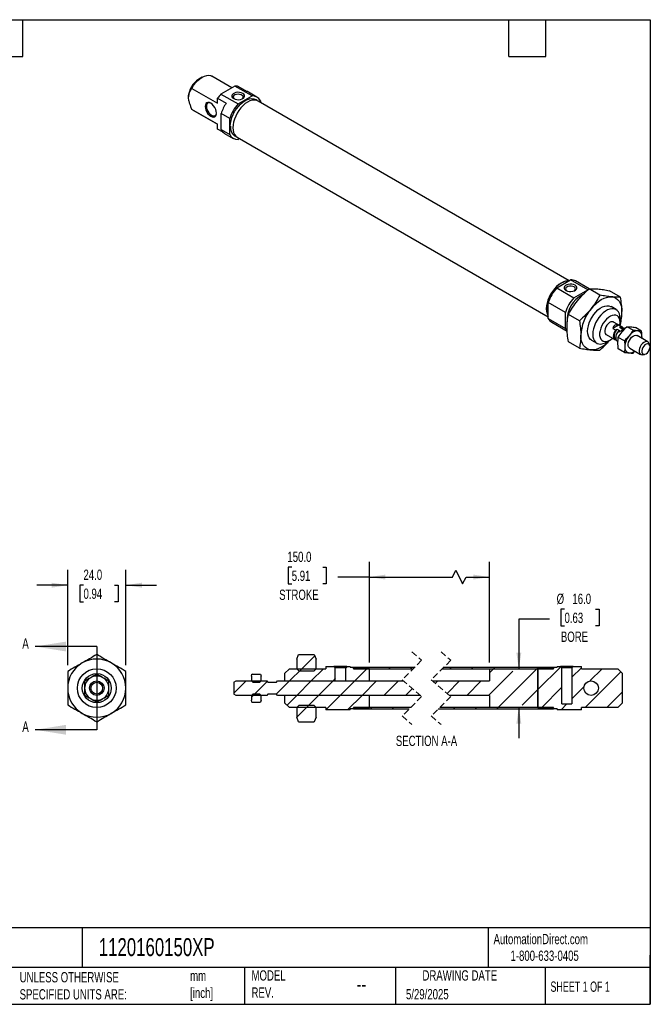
# Model space of a CAD drawing. Header units: millimetres. Extents: x 13 to 546, y 13 to 419.
# Tile 2 of 2: x 286 to 546, y 13 to 419. Entities that reach past the tile are written whole.
import ezdxf

# ---------------------------------------------------------------- set-up
doc = ezdxf.new("R2010")
doc.units = ezdxf.units.MM
doc.header["$LTSCALE"] = 2
doc.linetypes.add('SLD-Dashed', pattern=[1.905, 1.27, -0.635])
doc.linetypes.add('SLD-Solid', pattern=[0])
doc.layers.add('DIMENSIONS', color=140, linetype='SLD-Solid', lineweight=25)
doc.layers.add('TEXT', color=140, linetype='SLD-Solid', lineweight=25)
doc.layers.add('HATCH', color=6, linetype='SLD-Solid')
doc.styles.add('SLDTEXTSTYLE0', font='TXT', dxfattribs={"width": 0.7})
doc.styles.add('SLDTEXTSTYLE1', font='TXT', dxfattribs={"width": 0.65})
doc.dimstyles.new('SLDDIMSTYLE2', dxfattribs={"dimtxt": 4.316016, "dimasz": 6.604, "dimexe": 0, "dimexo": 0.0625, "dimgap": 1.079004, "dimtad": 0, "dimtih": 1, "dimtoh": 1, "dimdec": 1, "dimrnd": 1e-09, "dimzin": 4, "dimdsep": 46, "dimtxsty": 'SLDTEXTSTYLE0', "dimsah": 1, "dimcen": 0.09, "dimadec": 0, "dimazin": 1, "dimtfac": 1, "dimtdec": 1, "dimtmove": 0, "dimatfit": 0, "dimfxl": 0, "dimfrac": 2, "dimtolj": 1, "dimtzin": 12, "dimarcsym": 0})
doc.dimstyles.new('SLDDIMSTYLE3', dxfattribs={"dimtxt": 4.316016, "dimasz": 6.604, "dimexe": 0, "dimexo": 0.0625, "dimgap": 1.079004, "dimtad": 0, "dimtih": 1, "dimtoh": 1, "dimdec": 1, "dimrnd": 1e-09, "dimzin": 4, "dimdsep": 46, "dimtxsty": 'SLDTEXTSTYLE0', "dimsah": 1, "dimcen": 0.09, "dimadec": 0, "dimazin": 1, "dimtfac": 1, "dimtdec": 1, "dimtofl": 0, "dimtmove": 0, "dimatfit": 3, "dimfxl": 0, "dimfrac": 2, "dimtolj": 1, "dimtzin": 12, "dimarcsym": 0})

# ---------------------------------------------------------------- blocks, each defined once
blk = doc.blocks.new('_D_8')
at = {"layer": 'DIMENSIONS'}
for p, q in [((305.58, 152.66), (305.58, 192.04)), ((329.58, 152.66), (329.58, 192.04)), ((305.58, 185.69), (292.88, 185.69)), ((312.1, 185.69), (310.65, 185.69)), ((310.65, 185.69), (310.65, 178.83)), ((324.93, 185.69), (326.38, 185.69)), ((326.38, 185.69), (326.38, 178.83)), ((329.58, 185.69), (342.28, 185.69)), ((310.65, 178.83), (312.1, 178.83)), ((326.38, 178.83), (324.93, 178.83))]:
    blk.add_line(p, q, dxfattribs=at)
for points in [[(305.58, 185.69), (298.98, 186.71), (298.98, 184.67)], [(329.58, 185.69), (336.19, 184.67), (336.19, 186.71)]]:
    blk.add_solid(points, dxfattribs=at)
at = {"layer": 'DIMENSIONS', "char_height": 4.233, "attachment_point": 1, "style": 'SLDTEXTSTYLE0'}
for s, insert in [('24.0', (312.1, 192.11)), ('0.94', (312.1, 184.29))]:
    blk.add_mtext(s, dxfattribs=dict(at, insert=insert))
blk = doc.blocks.new('_D_19')
at = {"layer": 'DIMENSIONS'}
for p, q in [((510.68, 175.76), (509.23, 175.76)), ((509.23, 175.76), (509.23, 168.9)), ((523.51, 175.76), (524.96, 175.76)), ((524.96, 175.76), (524.96, 168.9)), ((504.53, 171.72), (491.83, 171.72)), ((491.83, 171.72), (491.83, 151.19)), ((509.23, 168.9), (510.68, 168.9)), ((524.96, 168.9), (523.51, 168.9)), ((491.83, 135.19), (491.83, 122.49))]:
    blk.add_line(p, q, dxfattribs=at)
for points in [[(491.83, 151.19), (492.84, 157.8), (490.81, 157.8)], [(491.83, 135.19), (490.81, 128.59), (492.84, 128.59)]]:
    blk.add_solid(points, dxfattribs=at)
at = {"layer": 'DIMENSIONS', "char_height": 4.233, "attachment_point": 1, "style": 'SLDTEXTSTYLE0'}
for s, insert in [('%%c', (507.43, 182.18)), ('16.0', (513.94, 182.18)), ('0.63', (510.68, 174.35)), ('BORE', (509.19, 166.53))]:
    blk.add_mtext(s, dxfattribs=dict(at, insert=insert))
blk = doc.blocks.new('_D_20')
at = {"layer": 'DIMENSIONS'}
for p, q in [((430.13, 153.81), (430.13, 195.4)), ((479.67, 153.73), (479.67, 195.4)), ((398.07, 193.09), (396.62, 193.09)), ((396.62, 193.09), (396.62, 186.23)), ((410.9, 193.09), (412.35, 193.09)), ((412.35, 193.09), (412.35, 186.23)), ((464.38, 189.05), (465.79, 191.87)), ((465.79, 191.87), (468.61, 186.23)), ((430.13, 189.05), (417.04, 189.05)), ((430.13, 189.05), (464.38, 189.05)), ((468.61, 186.23), (470.02, 189.05)), ((470.02, 189.05), (479.67, 189.05)), ((396.62, 186.23), (398.07, 186.23)), ((412.35, 186.23), (410.9, 186.23))]:
    blk.add_line(p, q, dxfattribs=at)
for points in [[(430.13, 189.05), (436.74, 188.03), (436.74, 190.06)], [(479.67, 189.05), (473.06, 190.06), (473.06, 188.03)]]:
    blk.add_solid(points, dxfattribs=at)
at = {"layer": 'DIMENSIONS', "char_height": 4.233, "attachment_point": 1, "style": 'SLDTEXTSTYLE0'}
for s, insert in [('150.0', (396.28, 199.51)), ('5.91', (398.07, 191.68)), ('STROKE', (392.89, 183.86))]:
    blk.add_mtext(s, dxfattribs=dict(at, insert=insert))
blk = doc.blocks.new('SW_HATCH_0')
at = {"layer": 'HATCH', "color": 0}
for p, q in [((-56.44, 4.74), (-62.63, -1.45)), ((-56.44, 4.74), (-62.63, -1.45)), ((-56.44, 4.74), (-62.63, -1.45)), ((-42.88, 0.34), (-43.79, -0.57)), ((-42.88, 0.34), (-43.79, -0.57)), ((-42.88, 0.34), (-43.79, -0.57)), ((-34.24, 0), (-34.87, -0.64)), ((-34.24, 0), (-34.87, -0.64)), ((-34.24, 0), (-34.87, -0.64)), ((-25.26, 0), (-25.89, -0.64)), ((-25.26, 0), (-25.89, -0.64)), ((-25.26, 0), (-25.89, -0.64)), ((-16.28, 0), (-16.91, -0.64)), ((-16.28, 0), (-16.91, -0.64)), ((-16.28, 0), (-16.91, -0.64)), ((0, 0), (-0.64, -0.64)), ((0, 0), (-0.64, -0.64)), ((0, 0), (-0.64, -0.64)), ((8.98, 0), (8.35, -0.64)), ((8.98, 0), (8.35, -0.64)), ((8.98, 0), (8.35, -0.64)), ((17.96, 0), (17.33, -0.64)), ((17.96, 0), (17.33, -0.64)), ((17.96, 0), (17.33, -0.64)), ((35.92, 0), (35.29, -0.64)), ((35.92, 0), (35.29, -0.64)), ((35.92, 0), (35.29, -0.64)), ((45.14, 0.23), (35.68, -9.22)), ((45.14, 0.23), (35.68, -9.22)), ((45.14, 0.23), (35.68, -9.22)), ((-82, -2.86), (-82.47, -3.33)), ((-82, -2.86), (-82.47, -3.33)), ((-82, -2.86), (-82.47, -3.33)), ((-61.81, -0.64), (-66.81, -5.64)), ((-61.81, -0.64), (-66.81, -5.64)), ((-61.81, -0.64), (-66.81, -5.64)), ((-52.83, -0.64), (-57.83, -5.64)), ((-52.83, -0.64), (-57.83, -5.64)), ((-52.83, -0.64), (-57.83, -5.64)), ((-34.8, -0.56), (-39.87, -5.64)), ((-34.8, -0.56), (-39.87, -5.64)), ((-34.8, -0.56), (-39.87, -5.64)), ((25.33, -1.62), (15.31, -11.64)), ((25.33, -1.62), (15.31, -11.64)), ((25.33, -1.62), (15.31, -11.64)), ((17.33, -0.64), (15.68, -2.28)), ((17.33, -0.64), (15.68, -2.28)), ((17.33, -0.64), (15.68, -2.28)), ((35.29, -0.64), (19.29, -16.64)), ((35.29, -0.64), (19.29, -16.64)), ((35.29, -0.64), (19.29, -16.64)), ((53.68, -0.2), (49.75, -4.13)), ((53.68, -0.2), (49.75, -4.13)), ((53.68, -0.2), (49.75, -4.13)), ((69.94, -1.9), (55.21, -16.64)), ((69.94, -1.9), (55.21, -16.64)), ((69.94, -1.9), (55.21, -16.64)), ((62.23, -0.64), (57.19, -5.68)), ((62.23, -0.64), (57.19, -5.68)), ((62.23, -0.64), (57.19, -5.68)), ((-84.77, -5.64), (-89.85, -10.71)), ((-84.77, -5.64), (-89.85, -10.71)), ((-84.77, -5.64), (-89.85, -10.71)), ((-76.02, -5.86), (-81.79, -11.64)), ((-76.02, -5.86), (-81.79, -11.64)), ((-76.02, -5.86), (-81.79, -11.64)), ((-66.81, -5.64), (-72.31, -11.14)), ((-66.81, -5.64), (-72.31, -11.14)), ((-66.81, -5.64), (-72.31, -11.14)), ((-57.83, -5.64), (-63.83, -11.64)), ((-57.83, -5.64), (-63.83, -11.64)), ((-57.83, -5.64), (-63.83, -11.64)), ((-48.85, -5.64), (-54.85, -11.64)), ((-48.85, -5.64), (-54.85, -11.64)), ((-48.85, -5.64), (-54.85, -11.64)), ((-47.92, -4.7), (-48.85, -5.64)), ((-47.92, -4.7), (-48.85, -5.64)), ((-47.92, -4.7), (-48.85, -5.64)), ((-39.87, -5.64), (-45.87, -11.64)), ((-39.87, -5.64), (-45.87, -11.64)), ((-39.87, -5.64), (-45.87, -11.64)), ((-30.89, -5.64), (-36.89, -11.64)), ((-30.89, -5.64), (-36.89, -11.64)), ((-30.89, -5.64), (-36.89, -11.64)), ((-21.91, -5.64), (-27.91, -11.64)), ((-21.91, -5.64), (-27.91, -11.64)), ((-21.91, -5.64), (-27.91, -11.64)), ((-5.64, -5.64), (-6.61, -6.61)), ((-5.64, -5.64), (-6.61, -6.61)), ((-5.64, -5.64), (-6.61, -6.61)), ((3.35, -5.64), (-1.81, -10.79)), ((3.35, -5.64), (-1.81, -10.79)), ((3.35, -5.64), (-1.81, -10.79)), ((12.33, -5.64), (6.33, -11.64)), ((12.33, -5.64), (6.33, -11.64)), ((12.33, -5.64), (6.33, -11.64)), ((-81.25, -11.09), (-82.55, -12.39)), ((-81.25, -11.09), (-82.55, -12.39)), ((-81.25, -11.09), (-82.55, -12.39)), ((-63.83, -11.64), (-67.84, -15.64)), ((-63.83, -11.64), (-67.84, -15.64)), ((-63.83, -11.64), (-67.84, -15.64)), ((-54.85, -11.64), (-59.85, -16.64)), ((-54.85, -11.64), (-59.85, -16.64)), ((-54.85, -11.64), (-59.85, -16.64)), ((-45.87, -11.64), (-51.85, -17.61)), ((-45.87, -11.64), (-51.85, -17.61)), ((-45.87, -11.64), (-51.85, -17.61)), ((-36.89, -11.64), (-42.87, -17.61)), ((-36.89, -11.64), (-42.87, -17.61)), ((-36.89, -11.64), (-42.87, -17.61)), ((-16.1, -8.8), (-18.93, -11.64)), ((-16.1, -8.8), (-18.93, -11.64)), ((-16.1, -8.8), (-18.93, -11.64)), ((35.68, -9.22), (29.27, -15.64)), ((35.68, -9.22), (29.27, -15.64)), ((35.68, -9.22), (29.27, -15.64)), ((45.61, -8.27), (37.17, -16.71)), ((45.61, -8.27), (37.17, -16.71)), ((45.61, -8.27), (37.17, -16.71)), ((54.72, -8.14), (49.75, -13.11)), ((54.72, -8.14), (49.75, -13.11)), ((54.72, -8.14), (49.75, -13.11)), ((70.68, -10.14), (64.19, -16.64)), ((70.68, -10.14), (64.19, -16.64)), ((70.68, -10.14), (64.19, -16.64)), ((-59.04, -15.82), (-63.85, -20.64)), ((-59.04, -15.82), (-63.85, -20.64)), ((-59.04, -15.82), (-63.85, -20.64)), ((47.7, -15.16), (45.25, -17.61)), ((47.7, -15.16), (45.25, -17.61)), ((47.7, -15.16), (45.25, -17.61)), ((-32.91, -16.64), (-33.55, -17.27)), ((-32.91, -16.64), (-33.55, -17.27)), ((-32.91, -16.64), (-33.55, -17.27)), ((-23.93, -16.64), (-24.57, -17.27)), ((-23.93, -16.64), (-24.57, -17.27)), ((-23.93, -16.64), (-24.57, -17.27)), ((1.33, -16.64), (0.69, -17.27)), ((1.33, -16.64), (0.69, -17.27)), ((1.33, -16.64), (0.69, -17.27)), ((10.31, -16.64), (9.67, -17.27)), ((10.31, -16.64), (9.67, -17.27)), ((10.31, -16.64), (9.67, -17.27)), ((19.29, -16.64), (18.65, -17.27)), ((19.29, -16.64), (18.65, -17.27)), ((19.29, -16.64), (18.65, -17.27)), ((37.25, -16.64), (36.61, -17.27)), ((37.25, -16.64), (36.61, -17.27)), ((37.25, -16.64), (36.61, -17.27)), ((-56.6, -22.36), (-56.73, -22.49)), ((-56.6, -22.36), (-56.73, -22.49)), ((-56.6, -22.36), (-56.73, -22.49))]:
    blk.add_line(p, q, dxfattribs=at)

msp = doc.modelspace()

# ---------------------------------------------------------------- linework, layer by layer
for p, q in [((361.13, 395.4), (359.71, 394.58)), ((373.39, 391.02), (365.13, 395.79)), ((356.88, 390.73), (367.49, 384.61)), ((374.6, 391.73), (368.86, 388.41)), ((381.67, 387.64), (374.6, 391.73)), ((379.51, 389.53), (375.98, 391.57)), ((367.49, 386.67), (371.03, 384.63)), ((367.49, 384.61), (367.49, 386.67)), ((368.86, 388.41), (375.93, 384.33)), ((375.93, 384.33), (381.67, 387.64)), ((383.73, 387.19), (380.19, 389.23)), ((383.78, 385.72), (383.1, 386.11)), ((367.49, 375.97), (356.88, 382.09)), ((357.13, 381.93), (356.88, 382.09)), ((512.61, 311.38), (384.18, 385.52)), ((385.15, 385.64), (385.15, 384.97)), ((357.13, 381.93), (367.49, 375.95)), ((372.46, 378.31), (368.92, 380.35)), ((368.92, 373.72), (368.92, 380.35)), ((372.46, 371.68), (372.46, 378.31)), ((367.49, 373.91), (367.49, 375.97)), ((369.75, 372.61), (367.49, 373.91)), ((368.92, 373.72), (372.46, 371.68)), ((370.34, 372.17), (373.88, 370.13)), ((374.5, 371.21), (375.18, 370.82)), ((375.55, 370.57), (503.98, 296.43)), ((376.52, 370.01), (375.93, 369.67)), ((507.46, 308.4), (513.2, 311.72)), ((520.27, 307.64), (513.2, 311.72)), ((520.81, 308.06), (515.25, 311.26)), ((507.46, 308.4), (514.53, 304.32)), ((514.53, 304.32), (520.27, 307.64)), ((525.32, 305.39), (520.79, 308.01)), ((533.8, 304.63), (529.28, 307.25)), ((511.05, 298.3), (503.98, 302.38)), ((503.98, 295.75), (503.98, 302.38)), ((511.05, 291.67), (511.05, 298.3)), ((516.83, 294.84), (512.31, 297.45)), ((532, 299.46), (529.88, 300.68)), ((503.98, 295.75), (511.05, 291.67)), ((505.4, 294.2), (511.79, 290.51)), ((532.99, 293.04), (530.65, 291.69)), ((534.45, 292.27), (530.92, 294.31)), ((534.13, 292.39), (532.99, 293.04)), ((533.5, 292.82), (533.8, 293.32)), ((533.66, 294.16), (533.66, 295.79)), ((527.92, 289.11), (531.45, 287.07)), ((530.65, 291.69), (531.78, 291.03)), ((531.78, 291.03), (532.45, 291.42)), ((532.45, 291.42), (533.44, 290.85)), ((533.44, 290.85), (532.77, 290.46)), ((532.77, 290.46), (533.12, 290.26)), ((533.46, 292), (534.13, 292.39)), ((534.45, 291.43), (533.46, 292)), ((534.78, 291.62), (534.25, 291.92)), ((535.12, 291.82), (534.45, 291.43)), ((535.47, 291.61), (535.12, 291.82)), ((535.44, 291.7), (535.12, 291.82)), ((535.68, 291.56), (535.44, 291.7)), ((538.96, 290.92), (536.42, 292.38)), ((542.49, 290.6), (539.96, 292.06)), ((545.06, 286.14), (540.61, 288.72)), ((516.83, 283.52), (512.31, 286.14)), ((521.88, 286.82), (524, 285.6)), ((528, 286), (529.42, 286.81)), ((531.65, 287.42), (531.9, 287.28)), ((531.97, 287.06), (531.78, 286.95)), ((532.44, 286.5), (532.78, 286.31)), ((535.42, 286.52), (532.89, 287.98)), ((542.6, 287.56), (542.64, 288.16)), ((545.87, 284.77), (545.54, 285.56)), ((535.42, 281.8), (532.89, 283.27)), ((537.61, 283.52), (542.06, 280.95)), ((538.96, 281.49), (539.7, 282.31)), ((542.8, 280.82), (543.66, 280.94)), ((400.13, 155.19), (400.93, 157.05)), ((400.13, 155.19), (400.13, 151.19)), ((400.93, 157.05), (407.33, 157.05)), ((407.33, 157.05), (408.13, 155.19)), ((408.13, 151.19), (408.13, 155.19)), ((395.13, 149.19), (397.13, 151.19)), ((397.13, 151.19), (412.13, 151.19)), ((400.13, 151.19), (400.95, 150.38)), ((400.95, 150.38), (407.32, 150.38)), ((407.32, 150.38), (408.13, 151.19)), ((412.13, 152.17), (412.13, 151.19)), ((412.13, 152.17), (415.48, 152.17)), ((416.07, 151.58), (415.48, 152.17)), ((420.78, 152.17), (415.48, 152.17)), ((416.07, 146.19), (416.07, 151.58)), ((420.2, 151.58), (416.07, 151.58)), ((420.78, 152.17), (420.2, 151.58)), ((420.2, 151.58), (420.2, 146.19)), ((420.78, 152.17), (422.13, 152.17)), ((422.13, 151.79), (422.13, 152.17)), ((422.13, 151.79), (423.63, 151.79)), ((423.63, 151.83), (448.84, 151.83)), ((423.63, 151.83), (423.63, 151.19)), ((423.63, 151.27), (423.63, 151.79)), ((423.63, 151.27), (430.13, 151.27)), ((423.63, 151.19), (448.21, 151.19)), ((430.13, 146.19), (430.13, 151.27)), ((460.21, 151.19), (506.17, 151.19)), ((460.84, 151.83), (506.17, 151.83)), ((479.67, 151.19), (479.67, 146.19)), ((479.67, 151.19), (499.67, 151.19)), ((499.67, 151.27), (499.67, 135.12)), ((499.67, 151.27), (506.17, 151.27)), ((499.67, 135.19), (499.67, 151.19)), ((506.17, 151.19), (506.17, 151.83)), ((506.17, 151.79), (506.17, 151.27)), ((506.17, 151.79), (507.67, 151.79)), ((507.67, 152.17), (507.67, 151.79)), ((507.67, 152.17), (509.02, 152.17)), ((509.6, 151.58), (509.02, 152.17)), ((514.32, 152.17), (509.02, 152.17)), ((509.6, 136.67), (509.6, 151.58)), ((513.73, 151.58), (509.6, 151.58)), ((514.32, 152.17), (513.73, 151.58)), ((513.73, 151.58), (513.73, 136.67)), ((514.32, 152.17), (517.67, 152.17)), ((517.67, 151.19), (517.67, 152.17)), ((517.67, 151.19), (532.67, 151.19)), ((532.67, 151.19), (534.67, 149.19)), ((381.43, 148.19), (381.64, 148.97)), ((381.43, 148.19), (381.43, 146.19)), ((381.64, 148.97), (385.23, 148.97)), ((385.23, 148.97), (385.43, 148.19)), ((385.43, 146.19), (385.43, 148.19)), ((395.13, 149.19), (395.13, 146.19)), ((534.67, 137.19), (534.67, 149.19)), ((374.13, 145.61), (375.13, 146.19)), ((374.13, 145.61), (374.13, 140.77)), ((375.13, 146.19), (387.73, 146.19)), ((381.43, 146.19), (381.98, 145.65)), ((381.98, 145.65), (384.89, 145.65)), ((384.89, 145.65), (385.43, 146.19)), ((387.73, 146.19), (388.23, 145.69)), ((388.23, 145.69), (391.73, 145.69)), ((391.73, 145.69), (392.23, 146.19)), ((392.23, 146.19), (444.26, 146.19)), ((395.13, 146.19), (416.07, 146.19)), ((420.2, 146.19), (430.13, 146.19)), ((456.26, 146.19), (479.67, 146.19)), ((375.13, 140.19), (374.13, 140.77)), ((387.73, 140.19), (375.13, 140.19)), ((381.98, 140.73), (381.43, 140.19)), ((381.43, 140.19), (381.43, 138.19)), ((381.64, 137.42), (381.43, 138.19)), ((384.89, 140.73), (381.98, 140.73)), ((385.43, 140.19), (384.89, 140.73)), ((385.43, 138.19), (385.23, 137.42)), ((385.43, 138.19), (385.43, 140.19)), ((388.23, 140.69), (387.73, 140.19)), ((391.73, 140.69), (388.23, 140.69)), ((392.23, 140.19), (391.73, 140.69)), ((451.13, 140.19), (392.23, 140.19)), ((430.13, 140.19), (395.13, 140.19)), ((395.13, 140.19), (395.13, 137.19)), ((430.13, 135.12), (430.13, 140.19)), ((479.67, 140.19), (463.13, 140.19)), ((479.67, 140.19), (479.67, 135.19)), ((381.64, 137.42), (385.23, 137.42)), ((397.13, 135.19), (395.13, 137.19)), ((412.13, 135.19), (397.13, 135.19)), ((400.95, 136), (400.13, 135.19)), ((400.13, 135.19), (400.13, 131.19)), ((407.32, 136), (400.95, 136)), ((408.13, 135.19), (407.32, 136)), ((408.13, 131.19), (408.13, 135.19)), ((412.13, 135.19), (412.13, 134.22)), ((422.13, 134.22), (412.13, 134.22)), ((422.13, 134.22), (422.13, 134.59)), ((423.63, 134.59), (422.13, 134.59)), ((447.19, 135.19), (423.63, 135.19)), ((423.63, 135.19), (423.63, 134.56)), ((430.13, 135.12), (423.63, 135.12)), ((423.63, 134.59), (423.63, 135.12)), ((446.56, 134.56), (423.63, 134.56)), ((506.17, 134.56), (458.56, 134.56)), ((506.17, 135.19), (459.19, 135.19)), ((499.67, 135.19), (479.67, 135.19)), ((506.17, 135.12), (499.67, 135.12)), ((506.17, 134.56), (506.17, 135.19)), ((506.17, 135.12), (506.17, 134.59)), ((507.67, 134.59), (506.17, 134.59)), ((507.67, 134.59), (507.67, 134.22)), ((517.67, 134.22), (507.67, 134.22)), ((509.6, 136.67), (513.73, 136.67)), ((532.67, 135.19), (517.67, 135.19)), ((517.67, 134.22), (517.67, 135.19)), ((534.67, 137.19), (532.67, 135.19)), ((400.93, 129.34), (400.13, 131.19)), ((408.13, 131.19), (407.33, 129.34)), ((400.93, 129.34), (407.33, 129.34))]:
    msp.add_line(p, q)
at = {"color": 7, "linetype": 'SLD-Dashed', "lineweight": 18}
for p, q in [((451.7, 154.68), (443.7, 146.68)), ((447.7, 158.18), (451.7, 154.68)), ((463.7, 154.68), (455.7, 146.68)), ((459.7, 158.18), (463.7, 154.68)), ((443.7, 146.68), (451.7, 139.7)), ((455.7, 146.68), (463.7, 139.7)), ((451.7, 139.7), (443.7, 131.7)), ((463.7, 139.7), (455.7, 131.7)), ((443.7, 131.7), (447.7, 128.21)), ((455.7, 131.7), (459.7, 128.21))]:
    msp.add_line(p, q, dxfattribs=at)
at = {"flags": 128}
for points in [[(356.88, 390.73), (357.58, 391.9), (358.37, 392.98), (359.24, 393.94), (360.17, 394.75), (361.13, 395.4), (362.08, 395.85), (363.01, 396.11), (363.88, 396.16), (364.68, 396), (365.13, 395.79)], [(372.72, 375.15), (372.8, 376.29), (373.02, 377.49), (373.39, 378.72), (373.88, 379.95), (374.5, 381.14), (375.23, 382.28), (376.04, 383.32), (376.93, 384.25), (377.85, 385.04), (378.8, 385.68), (379.76, 386.14), (380.68, 386.42), (381.57, 386.51), (382.38, 386.4), (383.1, 386.11)], [(374.1, 386.54), (374.71, 386.28), (375.41, 386.12), (376.16, 386.09), (376.9, 386.19), (377.56, 386.39), (378.1, 386.7), (378.46, 387.08), (378.62, 387.51), (378.57, 387.94), (378.3, 388.35), (377.85, 388.7), (377.25, 388.96), (376.54, 389.11), (375.79, 389.15), (375.05, 389.05), (374.39, 388.84), (373.85, 388.54), (373.49, 388.15), (373.33, 387.73), (373.39, 387.29), (373.65, 386.89), (374.1, 386.54)], [(377.62, 386.42), (377.9, 386.71), (378.04, 387.09), (377.96, 387.48), (377.66, 387.84), (377.18, 388.11), (376.57, 388.29), (375.89, 388.34), (375.22, 388.25), (374.64, 388.05), (374.2, 387.75), (373.95, 387.39), (373.92, 387), (374.12, 386.62), (374.33, 386.42)], [(364.66, 379.23), (365.27, 378.97), (365.83, 378.92), (366.31, 379.07), (366.68, 379.41), (366.92, 379.93), (367, 380.58), (366.92, 381.32), (366.68, 382.1), (366.31, 382.88), (365.83, 383.58), (365.27, 384.18), (364.66, 384.62), (364.06, 384.88), (363.5, 384.93), (363.01, 384.78), (362.64, 384.44), (362.41, 383.92), (362.33, 383.27), (362.41, 382.53), (362.64, 381.74), (363.01, 380.97), (363.5, 380.26), (364.06, 379.67), (364.66, 379.23)], [(364.31, 384.79), (364.1, 384.82), (363.61, 384.76), (363.21, 384.5), (362.95, 384.06), (362.83, 383.48), (362.87, 382.79), (363.06, 382.05), (363.39, 381.31), (363.84, 380.63), (364.37, 380.06), (364.95, 379.64)], [(384.18, 385.52), (383.45, 385.82), (382.64, 385.93), (381.75, 385.84), (380.82, 385.56), (379.87, 385.1), (378.91, 384.46), (377.98, 383.66), (377.09, 382.73), (376.28, 381.68), (375.55, 380.54), (374.93, 379.34), (374.42, 378.11), (374.06, 376.87), (373.83, 375.67), (373.76, 374.52), (373.83, 373.46), (374.06, 372.51), (374.42, 371.7), (374.93, 371.05), (375.55, 370.57), (375.55, 370.57)], [(364.95, 379.64), (365.52, 379.4), (366.05, 379.36), (366.5, 379.52), (366.83, 379.87), (366.97, 380.18)], [(512.32, 311.21), (512.04, 311.23), (511.15, 311.14), (510.22, 310.86), (509.27, 310.4), (508.31, 309.76), (507.38, 308.96), (506.49, 308.03), (505.68, 306.98), (504.95, 305.84), (504.33, 304.64), (503.83, 303.4), (503.46, 302.17), (503.23, 300.97), (503.16, 299.82), (503.23, 298.76), (503.46, 297.81), (503.83, 297), (503.98, 296.76)], [(512.27, 311.18), (512.03, 311.2), (511.14, 311.11), (510.22, 310.83), (509.27, 310.37), (508.31, 309.73), (507.39, 308.94), (506.5, 308.01), (505.69, 306.96), (504.97, 305.83), (504.35, 304.63), (503.85, 303.4), (503.48, 302.18), (503.26, 300.98), (503.18, 299.83), (503.26, 298.78), (503.48, 297.84), (503.85, 297.03), (503.98, 296.82)], [(515.03, 309.51), (514.42, 309.77), (513.72, 309.92), (512.97, 309.95), (512.23, 309.86), (511.57, 309.65), (511.03, 309.34), (510.67, 308.96), (510.51, 308.54), (510.57, 308.1), (510.83, 307.69), (511.28, 307.35), (511.88, 307.09), (512.59, 306.93), (513.34, 306.9), (514.08, 306.99), (514.74, 307.2), (515.28, 307.51), (515.64, 307.89), (515.8, 308.32), (515.74, 308.75), (515.48, 309.16), (515.03, 309.51)], [(514.62, 308.8), (514.06, 309.02), (513.41, 309.14), (512.73, 309.12), (512.1, 308.98), (511.58, 308.72), (511.23, 308.39), (511.09, 308), (511.17, 307.61), (511.47, 307.26), (511.51, 307.23)], [(521.88, 286.82), (521.42, 287.16), (520.91, 287.77), (520.53, 288.54), (520.3, 289.46), (520.23, 290.49), (520.3, 291.61), (520.53, 292.78), (520.91, 293.99), (521.42, 295.19), (522.05, 296.35), (522.79, 297.43), (523.61, 298.42), (524.49, 299.28), (525.42, 299.99), (526.35, 300.53), (527.27, 300.89), (528.15, 301.05), (528.98, 301.01), (529.71, 300.77), (529.88, 300.68)], [(521.64, 299.79), (522.64, 300.93), (523.69, 301.95), (524.78, 302.83), (525.88, 303.55), (526.99, 304.11), (528.08, 304.48), (529.13, 304.68), (530.13, 304.69)], [(530.13, 304.69), (531.05, 304.51), (531.88, 304.14), (532.61, 303.6), (533.23, 302.89), (533.72, 302.03), (534.08, 301.02), (534.3, 299.89), (534.37, 298.65)], [(533.66, 295.79), (533.58, 296.82), (533.35, 297.74), (532.98, 298.51), (532.47, 299.12), (531.84, 299.54), (531.1, 299.78), (530.28, 299.82), (529.39, 299.66), (528.47, 299.31), (527.54, 298.77), (526.62, 298.06), (525.73, 297.2), (524.91, 296.21), (524.17, 295.12), (523.54, 293.96), (523.03, 292.76), (522.65, 291.56), (522.42, 290.38), (522.35, 289.26), (522.42, 288.23), (522.65, 287.32), (523.03, 286.55), (523.54, 285.94), (524.17, 285.51), (524.91, 285.27), (525.73, 285.23), (526.62, 285.39), (527.54, 285.75), (528, 286)], [(533.66, 294.16), (533.58, 295.04), (533.36, 295.81), (532.99, 296.42), (532.49, 296.86), (531.88, 297.12), (531.18, 297.18), (530.42, 297.05), (529.62, 296.72), (528.81, 296.21), (528.03, 295.54), (527.3, 294.73), (526.64, 293.81), (526.08, 292.81), (525.65, 291.78), (525.35, 290.74), (525.19, 289.74), (525.19, 288.81), (525.35, 287.98), (525.65, 287.29), (526.08, 286.76), (526.64, 286.4), (527.3, 286.24), (528.03, 286.28), (528.81, 286.51), (529.62, 286.93), (530.42, 287.53), (530.52, 287.61)], [(530.92, 294.31), (530.87, 294.34), (530.39, 294.45), (529.85, 294.36), (529.27, 294.07), (528.71, 293.61), (528.19, 293.01), (527.77, 292.31), (527.47, 291.56), (527.32, 290.83), (527.32, 290.16), (527.47, 289.61), (527.77, 289.21), (527.92, 289.11)], [(533.51, 292.79), (533.58, 293.19), (533.66, 294.16)], [(521.64, 282.82), (520.72, 283), (519.88, 283.36), (519.15, 283.9), (518.53, 284.61), (518.04, 285.48), (517.69, 286.48), (517.47, 287.62), (517.4, 288.85)], [(531.78, 291.03), (531.39, 290.41), (531.08, 289.75), (530.9, 289.08), (530.83, 288.45), (530.9, 287.88), (531.08, 287.43), (531.39, 287.11), (531.78, 286.95)], [(532.45, 291.42), (531.97, 290.89), (531.57, 290.27), (531.28, 289.59), (531.13, 288.92), (531.13, 288.32), (531.28, 287.82), (531.57, 287.47), (531.65, 287.42)], [(532.77, 290.46), (532.38, 289.84), (532.07, 289.18), (531.89, 288.51), (531.82, 287.87), (531.89, 287.31), (532.07, 286.86), (532.38, 286.54), (532.44, 286.5)], [(534.25, 291.92), (533.94, 292.03), (533.46, 292)], [(537.61, 283.52), (537.46, 283.62), (537.16, 284.02), (537, 284.57), (537, 285.24), (537.16, 285.97), (537.46, 286.71), (537.88, 287.41), (538.4, 288.02), (538.96, 288.48), (539.54, 288.77), (540.08, 288.86), (540.55, 288.74), (540.61, 288.72)], [(529.27, 286.73), (529.13, 286.57), (528.08, 285.55), (526.99, 284.68), (525.88, 283.95), (524.78, 283.4), (523.69, 283.02), (522.64, 282.82), (521.64, 282.82)], [(545.54, 285.56), (545.37, 285.87), (545.01, 286.17), (544.54, 286.28), (543.99, 286.19), (543.42, 285.91), (542.85, 285.44), (542.34, 284.84), (541.91, 284.14), (541.61, 283.4), (541.46, 282.67), (541.46, 282), (541.61, 281.45), (541.91, 281.05), (542.34, 280.84), (542.8, 280.82)], [(545.98, 284.13), (545.9, 284.67), (545.68, 285.07), (545.34, 285.3), (544.89, 285.34), (544.4, 285.18), (543.89, 284.85), (543.41, 284.36), (543.01, 283.76), (542.72, 283.11), (542.57, 282.46), (542.57, 281.87), (542.72, 281.39), (543.01, 281.07), (543.41, 280.93), (543.89, 280.99), (544.4, 281.24), (544.89, 281.66), (545.34, 282.21), (545.68, 282.84), (545.9, 283.5), (545.98, 284.13)], [(542.64, 288.16), (542.61, 287.61), (542.61, 287.56)]]:
    msp.add_lwpolyline(points, dxfattribs=at)
for centre, radius in [((317.58, 143.19), 8), ((317.58, 143.19), 6), ((317.58, 143.19), 3), ((317.58, 143.19), 2.42), ((521.67, 143.19), 3)]:
    msp.add_circle(centre, radius)
for centre, radius, start, end in [((364.68, 386.81), 9.22, 122.6112, 177.3942), ((374.85, 387.83), 3.9, 73.2595, 93.6604), ((380.73, 377.65), 16.02, 137.796, 145.7358), ((378.53, 386.35), 3.32, 60.0262, 72.8774), ((381.96, 384.13), 3.52, 25.274, 94.7153), ((384.75, 375.22), 16.64, 145.5829, 162.0577), ((388.28, 373.19), 16.63, 137.9362, 162.0638), ((376.92, 374.67), 4.22, 173.5491, 235.1388), ((372.22, 375.31), 3.66, 205.7656, 239.1801), ((375.64, 373.19), 3.52, 205.274, 274.7153), ((513.47, 308.07), 3.66, 60.8113, 94.2387), ((519.81, 297.26), 16.63, 137.9362, 162.0638), ((523.48, 295.15), 11.69, 117.1774, 183.594), ((514.3, 307.96), 0.889, 303.9763, 69.1693), ((526.88, 293.18), 16.63, 137.9362, 162.0638), ((535.8, 288.01), 18.42, 140.2279, 177.3607), ((519.3, 298.89), 15.07, 342.3531, 359.0729), ((507.24, 297.31), 3.61, 205.5045, 239.4411), ((514.57, 293.41), 3.93, 206.3323, 223.5014), ((533.9, 291.31), 1.1, 21.0252, 78.2586), ((543.24, 283.72), 7.67, 140.2279, 177.3607), ((541.15, 286.12), 4.56, 93.4295, 146.5651), ((540.47, 288.51), 2.2, 350.7481, 79.4532), ((537.74, 283.72), 2.2, 170.7481, 259.4532), ((537.35, 285.13), 3.57, 269.8151, 309.1966), ((317.58, 143.19), 12, 60, 120), ((317.58, 143.19), 12, 120, 180), ((317.58, 143.19), 12, 0, 60), ((317.58, 143.19), 5, 120, 180), ((317.58, 143.19), 5, 60, 120), ((317.58, 143.19), 5, 0, 60), ((317.58, 143.19), 12, 180, 240), ((317.58, 143.19), 5, 180, 240), ((317.58, 143.19), 5, 300, 0), ((317.58, 143.19), 12, 300, 0), ((317.58, 143.19), 5, 240, 300), ((317.58, 143.19), 12, 240, 300)]:
    msp.add_arc(centre, radius, start, end)
for points, knots in [([(355.47, 387.23), (355.47, 387.63), (355.51, 387.99), (355.66, 388.66), (355.77, 388.97), (356.04, 389.54), (356.19, 389.8), (356.52, 390.29), (356.7, 390.52), (356.88, 390.73)], [0, 0, 0, 0, 0.25, 0.25, 0.5, 0.5, 0.75, 0.75, 1, 1, 1, 1]), ([(356.88, 382.09), (356.7, 382.53), (356.52, 382.96), (356.19, 383.83), (356.04, 384.27), (355.84, 384.92), (355.78, 385.13), (355.67, 385.57), (355.63, 385.79), (355.51, 386.42), (355.47, 386.84), (355.47, 387.23)], [0, 0, 0, 0, 0.25, 0.25, 0.5, 0.5, 0.625, 0.625, 0.75, 0.75, 1, 1, 1, 1]), ([(515.98, 303.05), (516.7, 303.95), (517.46, 304.8), (519.07, 306.44), (519.92, 307.24), (520.79, 308.01)], [0, 0, 0, 0, 0.5, 0.5, 1, 1, 1, 1]), ([(520.79, 308.01), (521.32, 308.04), (521.88, 308.06), (523.09, 308.05), (523.75, 308.02), (524.47, 307.95)], [0, 0, 0, 0, 0.5, 0.5, 1, 1, 1, 1]), ([(525.32, 305.39), (524.79, 304.42), (524.23, 303.47), (523.01, 301.59), (522.36, 300.68), (521.64, 299.79)], [0, 0, 0, 0, 0.5, 0.5, 1, 1, 1, 1]), ([(524.47, 307.95), (525.18, 307.89), (525.95, 307.79), (527.56, 307.55), (528.4, 307.41), (529.28, 307.25)], [0, 0, 0, 0, 0.5, 0.5, 1, 1, 1, 1]), ([(530.13, 304.69), (529.41, 304.75), (528.64, 304.84), (527.03, 305.08), (526.19, 305.23), (525.32, 305.39)], [0, 0, 0, 0, 0.5, 0.5, 1, 1, 1, 1]), ([(512.31, 297.45), (512.83, 298.42), (513.39, 299.38), (514.61, 301.25), (515.27, 302.16), (515.98, 303.05)], [0, 0, 0, 0, 0.5, 0.5, 1, 1, 1, 1]), ([(533.8, 304.63), (533.28, 304.6), (532.72, 304.58), (531.5, 304.59), (530.84, 304.62), (530.13, 304.69)], [0, 0, 0, 0, 0.5, 0.5, 1, 1, 1, 1]), ([(534.37, 298.65), (534.37, 299.61), (534.31, 300.58), (534.12, 302.58), (533.98, 303.6), (533.8, 304.63)], [0, 0, 0, 0, 0.5, 0.5, 1, 1, 1, 1]), ([(511.74, 292.12), (511.74, 293.07), (511.79, 293.99), (511.99, 295.76), (512.13, 296.62), (512.31, 297.45)], [0, 0, 0, 0, 0.5, 0.5, 1, 1, 1, 1]), ([(521.64, 299.79), (520.92, 298.9), (520.16, 298.04), (518.55, 296.4), (517.7, 295.61), (516.83, 294.84)], [0, 0, 0, 0, 0.5, 0.5, 1, 1, 1, 1]), ([(533.8, 293.32), (533.98, 294.15), (534.12, 295.01), (534.31, 296.78), (534.37, 297.69), (534.37, 298.65)], [0, 0, 0, 0, 0.5, 0.5, 1, 1, 1, 1]), ([(516.83, 294.84), (517.01, 293.8), (517.15, 292.79), (517.34, 290.79), (517.4, 289.81), (517.4, 288.85)], [0, 0, 0, 0, 0.5, 0.5, 1, 1, 1, 1]), ([(532.99, 293.04), (532.72, 293.13), (532.45, 293.18), (531.93, 293.17), (531.68, 293.1), (531.26, 292.85), (531.08, 292.67), (530.8, 292.23), (530.7, 291.97), (530.65, 291.69)], [0, 0, 0, 0, 0.25, 0.25, 0.5, 0.5, 0.75, 0.75, 1, 1, 1, 1]), ([(512.31, 286.14), (512.13, 287.17), (511.99, 288.19), (511.79, 290.18), (511.74, 291.16), (511.74, 292.12)], [0, 0, 0, 0, 0.5, 0.5, 1, 1, 1, 1]), ([(517.4, 288.85), (517.4, 287.9), (517.34, 286.98), (517.15, 285.21), (517.01, 284.35), (516.83, 283.52)], [0, 0, 0, 0, 0.5, 0.5, 1, 1, 1, 1]), ([(533.12, 290.26), (533.4, 290.41), (533.67, 290.57), (534.19, 290.87), (534.44, 291.02), (534.86, 291.26), (535.04, 291.37), (535.32, 291.53), (535.41, 291.58), (535.47, 291.61)], [0, 0, 0, 0, 0.25, 0.25, 0.5, 0.5, 0.75, 0.75, 1, 1, 1, 1]), ([(525.32, 282.76), (526.18, 283.54), (527.57, 284.78), (528.76, 286.17), (529.22, 286.7)], [0, 0, 0, 0, 0.620647, 1, 1, 1, 1]), ([(516.83, 283.52), (517.7, 283.36), (518.55, 283.21), (520.16, 282.98), (520.92, 282.88), (521.64, 282.82)], [0, 0, 0, 0, 0.5, 0.5, 1, 1, 1, 1]), ([(521.64, 282.82), (522.36, 282.75), (523.01, 282.72), (524.23, 282.71), (524.79, 282.73), (525.32, 282.76)], [0, 0, 0, 0, 0.5, 0.5, 1, 1, 1, 1]), ([(317.58, 157.05), (316.59, 156.48), (315.6, 155.9), (313.6, 154.75), (312.6, 154.17), (311.58, 153.58)], [0, 0, 0, 0, 0.5, 0.5, 1, 1, 1, 1]), ([(323.58, 153.58), (322.57, 154.17), (321.56, 154.75), (319.56, 155.9), (318.57, 156.48), (317.58, 157.05)], [0, 0, 0, 0, 0.5, 0.5, 1, 1, 1, 1]), ([(311.58, 153.58), (310.57, 153), (309.56, 152.42), (307.56, 151.26), (306.57, 150.69), (305.58, 150.12)], [0, 0, 0, 0, 0.5, 0.5, 1, 1, 1, 1]), ([(329.58, 150.12), (328.59, 150.69), (327.6, 151.26), (325.6, 152.42), (324.6, 153), (323.58, 153.58)], [0, 0, 0, 0, 0.5, 0.5, 1, 1, 1, 1]), ([(305.58, 150.12), (305.58, 148.98), (305.58, 147.83), (305.58, 145.52), (305.58, 144.36), (305.58, 143.19)], [0, 0, 0, 0, 0.5, 0.5, 1, 1, 1, 1]), ([(329.58, 143.19), (329.58, 144.36), (329.58, 145.52), (329.58, 147.83), (329.58, 148.98), (329.58, 150.12)], [0, 0, 0, 0, 0.5, 0.5, 1, 1, 1, 1]), ([(305.58, 143.19), (305.58, 142.02), (305.58, 140.86), (305.58, 138.55), (305.58, 137.41), (305.58, 136.26)], [0, 0, 0, 0, 0.5, 0.5, 1, 1, 1, 1]), ([(329.58, 136.26), (329.58, 137.41), (329.58, 138.55), (329.58, 140.86), (329.58, 142.02), (329.58, 143.19)], [0, 0, 0, 0, 0.5, 0.5, 1, 1, 1, 1]), ([(305.58, 136.26), (306.57, 135.69), (307.56, 135.12), (309.56, 133.97), (310.57, 133.39), (311.58, 132.8)], [0, 0, 0, 0, 0.5, 0.5, 1, 1, 1, 1]), ([(323.58, 132.8), (324.6, 133.39), (325.6, 133.97), (327.6, 135.12), (328.59, 135.69), (329.58, 136.26)], [0, 0, 0, 0, 0.5, 0.5, 1, 1, 1, 1]), ([(311.58, 132.8), (312.6, 132.21), (313.6, 131.63), (315.6, 130.48), (316.59, 129.91), (317.58, 129.34)], [0, 0, 0, 0, 0.5, 0.5, 1, 1, 1, 1]), ([(317.58, 129.34), (318.57, 129.91), (319.56, 130.48), (321.56, 131.63), (322.57, 132.21), (323.58, 132.8)], [0, 0, 0, 0, 0.5, 0.5, 1, 1, 1, 1])]:
    msp.add_open_spline(points, degree=3, knots=knots)
for points in [[(532.89, 287.98), (533.38, 288.76), (533.92, 289.53), (534.51, 290.27)], [(534.51, 290.27), (535.1, 291), (535.75, 291.7), (536.42, 292.38)], [(537.34, 288.63), (536.75, 287.9), (536.1, 287.2), (535.42, 286.52)], [(536.42, 292.38), (536.92, 292.38), (537.45, 292.36), (538.04, 292.31)], [(538.96, 290.92), (538.46, 290.14), (537.93, 289.37), (537.34, 288.63)], [(538.04, 292.31), (538.64, 292.25), (539.28, 292.17), (539.96, 292.06)], [(540.87, 290.67), (540.28, 290.73), (539.64, 290.81), (538.96, 290.92)], [(542.49, 290.6), (542, 290.6), (541.47, 290.62), (540.87, 290.67)], [(542.64, 288.16), (542.64, 288.95), (542.59, 289.77), (542.49, 290.6)], [(532.74, 285.71), (532.74, 286.5), (532.8, 287.25), (532.89, 287.98)], [(532.89, 283.27), (532.8, 284.1), (532.74, 284.92), (532.74, 285.71)], [(535.42, 286.52), (535.51, 285.68), (535.57, 284.87), (535.57, 284.08)], [(535.57, 284.08), (535.57, 283.29), (535.51, 282.53), (535.42, 281.8)], [(535.42, 281.8), (536.1, 281.7), (536.75, 281.62), (537.34, 281.56)], [(537.34, 281.56), (537.93, 281.51), (538.46, 281.49), (538.96, 281.49)], [(315.08, 147.52), (314.24, 147.04), (313.41, 146.56), (312.58, 146.08)], [(317.58, 148.97), (316.75, 148.49), (315.92, 148.01), (315.08, 147.52)], [(320.08, 147.52), (319.24, 148.01), (318.41, 148.49), (317.58, 148.97)], [(322.58, 146.08), (321.75, 146.56), (320.92, 147.04), (320.08, 147.52)], [(312.58, 146.08), (312.58, 145.12), (312.58, 144.16), (312.58, 143.19)], [(312.58, 143.19), (312.58, 142.23), (312.58, 141.26), (312.58, 140.31)], [(322.58, 143.19), (322.58, 144.16), (322.58, 145.12), (322.58, 146.08)], [(322.58, 140.31), (322.58, 141.26), (322.58, 142.23), (322.58, 143.19)], [(312.58, 140.31), (313.41, 139.83), (314.24, 139.35), (315.08, 138.86)], [(315.08, 138.86), (315.92, 138.38), (316.75, 137.9), (317.58, 137.42)], [(317.58, 137.42), (318.41, 137.9), (319.24, 138.38), (320.08, 138.86)], [(320.08, 138.86), (320.92, 139.35), (321.75, 139.83), (322.58, 140.31)]]:
    msp.add_open_spline(points, degree=3)
at = {"layer": 'TEXT'}
for p, q in [((12.7, 419.1), (546.1, 419.1)), ((287.02, 403.86), (287.02, 419.1)), ((487.68, 403.86), (487.68, 419.1)), ((502.92, 403.86), (502.92, 419.1)), ((546.1, 419.1), (546.1, 12.7)), ((271.78, 403.86), (287.02, 403.86)), ((487.68, 403.86), (502.92, 403.86)), ((317.58, 160.37), (317.58, 126.01)), ((546.1, 44.25), (12.7, 44.25)), ((311.52, 44.25), (311.52, 27.94)), ((479.15, 44.25), (479.15, 27.94)), ((546.1, 12.7), (546.1, 33.02)), ((546.1, 27.94), (12.7, 27.94)), ((378.6, 27.94), (378.6, 12.7)), ((440.93, 27.94), (440.93, 12.7)), ((502.7, 27.94), (502.7, 12.7)), ((12.7, 12.7), (546.1, 12.7))]:
    msp.add_line(p, q, dxfattribs=at)
at = {"layer": 'TEXT', "linetype": 'SLD-Solid'}
for p, q in [((317.58, 160.37), (292.18, 160.37)), ((317.58, 126.01), (292.18, 126.01))]:
    msp.add_line(p, q, dxfattribs=at)
at = {"layer": 'TEXT'}
for points in [[(292.18, 160.37), (304.88, 158.34), (304.88, 162.41)], [(292.18, 126.01), (304.88, 123.98), (304.88, 128.04)]]:
    msp.add_solid(points, dxfattribs=at)

# ---------------------------------------------------------------- block references
at = {"layer": 'HATCH'}
msp.add_blockref('SW_HATCH_0', (463.99, 151.83), dxfattribs=at)

# ---------------------------------------------------------------- texts
at = {"layer": 'TEXT'}
for s, insert, char_height, attachment_point, style in [('A', (286.83, 163.8), 4.32, 1, 'SLDTEXTSTYLE0'), ('A', (286.83, 129.44), 4.32, 1, 'SLDTEXTSTYLE0'), ('SECTION A-A', (453.71, 123.55), 4.2333, 2, 'SLDTEXTSTYLE0'), ('AutomationDirect.com', (481.39, 41.75), 4.2333, 1, 'SLDTEXTSTYLE0'), ('1120160150XP', (318.42, 40.01), 7.4083, 1, 'SLDTEXTSTYLE0'), ('1-800-633-0405', (488.38, 34.87), 4.2333, 1, 'SLDTEXTSTYLE0'), ('UNLESS OTHERWISE ^JSPECIFIED UNITS ARE:', (285.74, 25.99), 4.2333, 1, 'SLDTEXTSTYLE0'), ('mm^J[inch]', (356.13, 26.59), 4.233, 1, 'SLDTEXTSTYLE0'), ('MODEL ^JREV.', (381.47, 26.73), 4.2333, 1, 'SLDTEXTSTYLE0'), ('DRAWING DATE', (467.45, 26.73), 4.2333, 2, 'SLDTEXTSTYLE0'), ('--', (424.86, 24.23), 6.35, 1, 'SLDTEXTSTYLE0'), ('SHEET 1 OF 1', (504.88, 22.1), 4.2333, 1, 'SLDTEXTSTYLE1'), ('5/29/2025', (445.23, 18.99), 4.233, 1, 'SLDTEXTSTYLE0')]:
    msp.add_mtext(s, dxfattribs=dict(at, insert=insert, char_height=char_height, attachment_point=attachment_point, style=style))

# ---------------------------------------------------------------- dimensions: what is measured, and where the dimension line sits
at = {"layer": 'DIMENSIONS'}
dim = msp.add_linear_dim(base=(430.13, 189.05), p1=(479.67, 151.19), p2=(430.13, 151.27), text='150.0\\PSTROKE', dimstyle='SLDDIMSTYLE3', dxfattribs=at)
dim.commit()
dim.dimension.update_dxf_attribs({"geometry": '_D_20', "text_midpoint": (404.48, 189.05), "dimtype": 160})
dim = msp.add_linear_dim(base=(329.58, 185.69), p1=(305.58, 150.12), p2=(329.58, 150.12), dimstyle='SLDDIMSTYLE2', dxfattribs=at)
dim.commit()
dim.dimension.update_dxf_attribs({"geometry": '_D_8', "text_midpoint": (318.51, 185.69), "dimtype": 160})
dim = msp.add_linear_dim(base=(491.83, 135.19), p1=(506.17, 151.19), p2=(506.17, 135.19), angle=90, text='%%c<>\\PBORE', dimstyle='SLDDIMSTYLE2', dxfattribs=at)
dim.commit()
dim.dimension.update_dxf_attribs({"geometry": '_D_19', "text_midpoint": (491.83, 171.72), "dimtype": 160})

doc.saveas('drawing.dxf')
